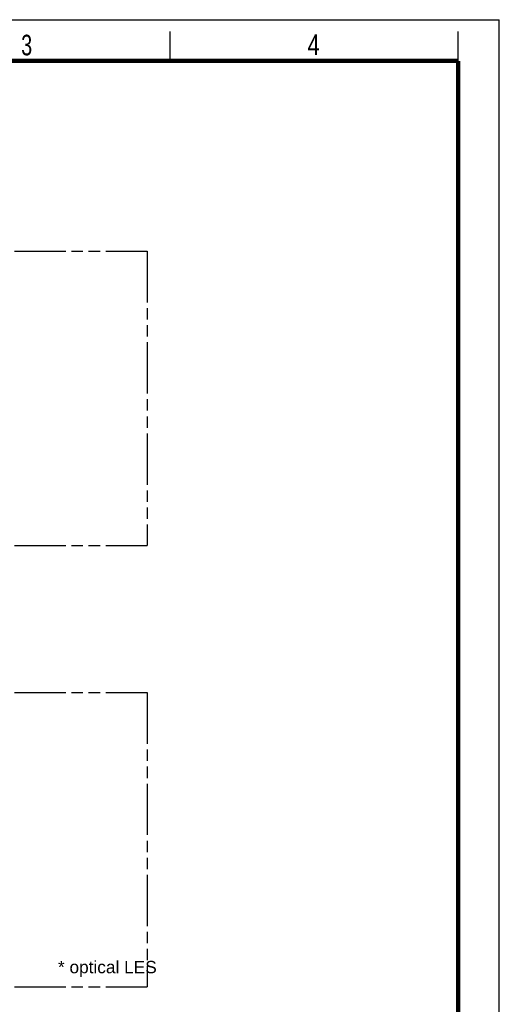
# Model space of a CAD drawing. Header units: millimetres. Extents: x 0 to 210, y 0 to 297.
# Tile 4 of 4: x 128 to 210, y 130 to 297. Entities that reach past the tile are written whole.
import ezdxf

# ---------------------------------------------------------------- set-up
doc = ezdxf.new("R2010")
doc.units = ezdxf.units.MM
doc.header["$LTSCALE"] = 19.36
doc.linetypes.add('PHANTOM', pattern=[0.8, 0.45, -0.05, 0.1, -0.05, 0.1, -0.05])
doc.layers.get('0').update_dxf_attribs({"linetype": 'CONTINUOUS'})
doc.layers.add('DEFAULT_3', color=7, linetype='PHANTOM')
doc.layers.add('Z_NOTICE', color=7, linetype='CONTINUOUS')
doc.styles.add('TEXTSTYLE_2', font='txt', dxfattribs={"width": 0.75})
doc.styles.add('TEXTSTYLE_3', font='helveticaneueltw1g-ltcn.otf')

msp = doc.modelspace()

# ---------------------------------------------------------------- linework, layer by layer
at = {"color": 2, "linetype": 'Continuous'}
for p, q in [((0, 297), (210, 297)), ((210, 0), (210, 297)), ((154, 290), (154, 295)), ((203, 290), (203, 295))]:
    msp.add_line(p, q, dxfattribs=at)
at = {"color": 7, "linetype": 'Continuous', "const_width": 0.7}
for points in [[(7, 290), (203, 290)], [(203, 7), (203, 290)]]:
    msp.add_lwpolyline(points, dxfattribs=at)
at = {"layer": 'DEFAULT_3', "color": 91, "linetype": 'PHANTOM', "true_color": 0x80ff80}
for p, q in [((50.129, 257.68), (150.129, 257.68)), ((150.129, 257.68), (150.129, 207.68)), ((50.129, 207.68), (150.129, 207.68)), ((50.129, 182.68), (150.129, 182.68)), ((150.129, 182.68), (150.129, 132.68))]:
    msp.add_line(p, q, dxfattribs=at)
at = {"layer": 'DEFAULT_3', "color": 3, "linetype": 'PHANTOM'}
msp.add_line((50.129, 132.68), (150.129, 132.68), dxfattribs=at)

# ---------------------------------------------------------------- texts
at = {"color": 5, "linetype": 'Continuous', "style": 'TEXTSTYLE_2'}
for s, width, p in [('3', 0.714286, (128.684, 290.943)), ('4', 0.785714, (177.383, 290.991))]:
    msp.add_text(s, height=3.5, dxfattribs=dict(at, width=width)).set_placement(p)
at = {"layer": 'Z_NOTICE', "color": 5, "linetype": 'Continuous', "style": 'TEXTSTYLE_3'}
msp.add_text('* optical LES', height=2.1, dxfattribs=at).set_placement((134.938, 134.988))

doc.saveas('drawing.dxf')
